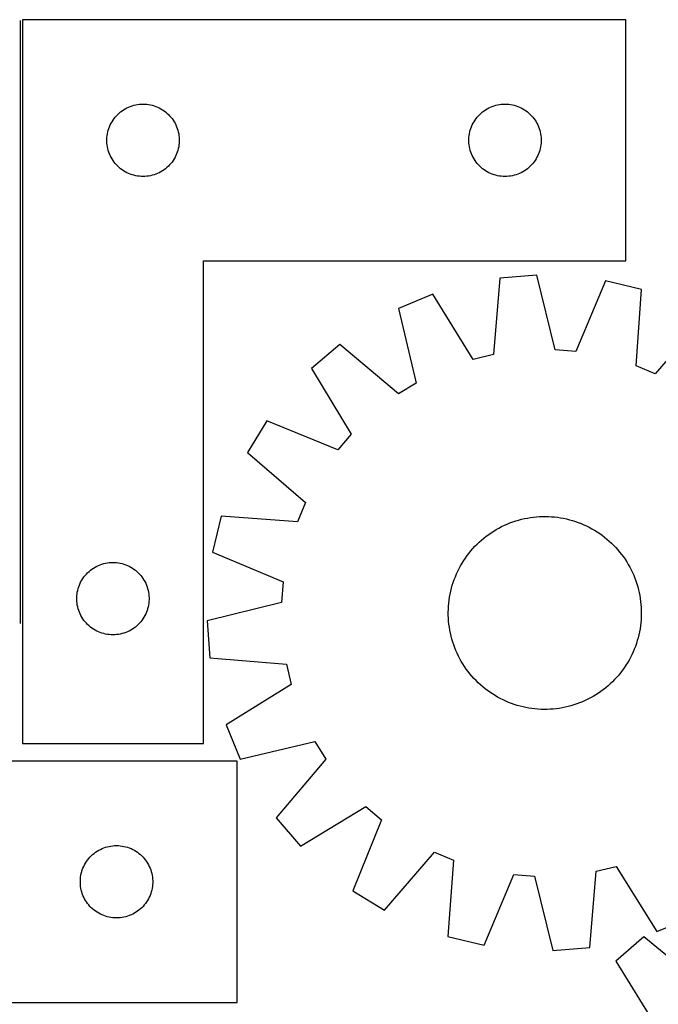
# Model space of a CAD drawing. Header units: millimetres. Extents: x 7 to 1493, y 7 to 2993.
# Tile 9 of 13: x 477 to 742, y 2585 to 2993. Entities that reach past the tile are written whole.
import ezdxf

# ---------------------------------------------------------------- set-up
doc = ezdxf.new("R2010")
doc.units = ezdxf.units.MM
doc.layers.add('COMMON', color=5, linetype='CONTINUOUS', true_color=0x0000ff)
doc.layers.add('CUT', color=7, linetype='CONTINUOUS', true_color=0x000000)

msp = doc.modelspace()

# ---------------------------------------------------------------- linework, layer by layer
at = {"layer": 'COMMON'}
msp.add_line((477.255087, 2743.20487), (477.255087, 2993.20487), dxfattribs=at)
at = {"layer": 'CUT'}
for p, q in [((478.005087, 2993.486107), (478.005087, 2693.486107)), ((728.005087, 2993.486107), (478.005087, 2993.486107)), ((728.005087, 2893.486107), (728.005087, 2993.486107)), ((518.102805, 2954.753086), (518.695945, 2955.247904)), ((518.695945, 2955.247904), (519.31377, 2955.711532)), ((519.31377, 2955.711532), (519.954644, 2956.14274)), ((519.954644, 2956.14274), (520.616866, 2956.540385)), ((520.616866, 2956.540385), (521.29868, 2956.903413)), ((521.29868, 2956.903413), (521.998278, 2957.23086)), ((521.998278, 2957.23086), (522.713805, 2957.521859)), ((522.713805, 2957.521859), (523.443364, 2957.775638)), ((523.443364, 2957.775638), (524.18502, 2957.991523)), ((524.18502, 2957.991523), (524.936806, 2958.168942)), ((524.936806, 2958.168942), (525.696728, 2958.307425)), ((525.696728, 2958.307425), (526.462772, 2958.406605)), ((526.462772, 2958.406605), (527.232905, 2958.466218)), ((527.232905, 2958.466218), (528.005087, 2958.486107)), ((528.005087, 2958.486107), (528.777268, 2958.466218)), ((528.777268, 2958.466218), (529.547402, 2958.406605)), ((529.547402, 2958.406605), (530.313445, 2958.307425)), ((530.313445, 2958.307425), (531.073368, 2958.168942)), ((531.073368, 2958.168942), (531.825154, 2957.991523)), ((531.825154, 2957.991523), (532.566809, 2957.775638)), ((532.566809, 2957.775638), (533.296368, 2957.521859)), ((533.296368, 2957.521859), (534.011895, 2957.23086)), ((534.011895, 2957.23086), (534.711494, 2956.903413)), ((534.711494, 2956.903413), (535.393308, 2956.540385)), ((535.393308, 2956.540385), (536.05553, 2956.14274)), ((536.05553, 2956.14274), (536.696403, 2955.711532)), ((536.696403, 2955.711532), (537.314229, 2955.247904)), ((537.314229, 2955.247904), (537.907369, 2954.753086)), ((668.102805, 2954.753086), (668.695945, 2955.247904)), ((668.695945, 2955.247904), (669.31377, 2955.711532)), ((669.31377, 2955.711532), (669.954644, 2956.14274)), ((669.954644, 2956.14274), (670.616866, 2956.540385)), ((670.616866, 2956.540385), (671.29868, 2956.903413)), ((671.29868, 2956.903413), (671.998278, 2957.23086)), ((671.998278, 2957.23086), (672.713805, 2957.521859)), ((672.713805, 2957.521859), (673.443364, 2957.775638)), ((673.443364, 2957.775638), (674.18502, 2957.991523)), ((674.18502, 2957.991523), (674.936806, 2958.168942)), ((674.936806, 2958.168942), (675.696728, 2958.307425)), ((675.696728, 2958.307425), (676.462772, 2958.406605)), ((676.462772, 2958.406605), (677.232905, 2958.466218)), ((677.232905, 2958.466218), (678.005087, 2958.486107)), ((678.005087, 2958.486107), (678.777268, 2958.466218)), ((678.777268, 2958.466218), (679.547402, 2958.406605)), ((679.547402, 2958.406605), (680.313445, 2958.307425)), ((680.313445, 2958.307425), (681.073368, 2958.168942)), ((681.073368, 2958.168942), (681.825154, 2957.991523)), ((681.825154, 2957.991523), (682.566809, 2957.775638)), ((682.566809, 2957.775638), (683.296368, 2957.521859)), ((683.296368, 2957.521859), (684.011895, 2957.23086)), ((684.011895, 2957.23086), (684.711494, 2956.903413)), ((684.711494, 2956.903413), (685.393308, 2956.540385)), ((685.393308, 2956.540385), (686.05553, 2956.14274)), ((686.05553, 2956.14274), (686.696403, 2955.711532)), ((686.696403, 2955.711532), (687.314229, 2955.247904)), ((687.314229, 2955.247904), (687.907369, 2954.753086)), ((514.764905, 2950.535758), (515.145367, 2951.207999)), ((515.145367, 2951.207999), (515.559932, 2951.859763)), ((515.559932, 2951.859763), (516.007498, 2952.489321)), ((516.007498, 2952.489321), (516.48688, 2953.095005)), ((516.48688, 2953.095005), (516.996806, 2953.675207)), ((516.996806, 2953.675207), (517.535924, 2954.22839)), ((517.535924, 2954.22839), (518.102805, 2954.753086)), ((537.907369, 2954.753086), (538.474249, 2954.22839)), ((538.474249, 2954.22839), (539.013367, 2953.675207)), ((539.013367, 2953.675207), (539.523293, 2953.095005)), ((539.523293, 2953.095005), (540.002675, 2952.489321)), ((540.002675, 2952.489321), (540.450242, 2951.859763)), ((540.450242, 2951.859763), (540.864806, 2951.207999)), ((540.864806, 2951.207999), (541.245269, 2950.535758)), ((664.764905, 2950.535758), (665.145367, 2951.207999)), ((665.145367, 2951.207999), (665.559932, 2951.859763)), ((665.559932, 2951.859763), (666.007498, 2952.489321)), ((666.007498, 2952.489321), (666.48688, 2953.095005)), ((666.48688, 2953.095005), (666.996806, 2953.675207)), ((666.996806, 2953.675207), (667.535924, 2954.22839)), ((667.535924, 2954.22839), (668.102805, 2954.753086)), ((687.907369, 2954.753086), (688.474249, 2954.22839)), ((688.474249, 2954.22839), (689.013367, 2953.675207)), ((689.013367, 2953.675207), (689.523293, 2953.095005)), ((689.523293, 2953.095005), (690.002675, 2952.489321)), ((690.002675, 2952.489321), (690.450242, 2951.859763)), ((690.450242, 2951.859763), (690.864806, 2951.207999)), ((690.864806, 2951.207999), (691.245269, 2950.535758)), ((513.248117, 2946.175318), (513.406121, 2946.931423)), ((513.406121, 2946.931423), (513.602839, 2947.678391)), ((513.602839, 2947.678391), (513.837748, 2948.414243)), ((513.837748, 2948.414243), (514.110227, 2949.137025)), ((514.110227, 2949.137025), (514.419553, 2949.844823)), ((514.419553, 2949.844823), (514.764905, 2950.535758)), ((541.245269, 2950.535758), (541.590621, 2949.844823)), ((541.590621, 2949.844823), (541.899946, 2949.137025)), ((541.899946, 2949.137025), (542.172425, 2948.414243)), ((542.172425, 2948.414243), (542.407335, 2947.678391)), ((542.407335, 2947.678391), (542.604052, 2946.931423)), ((542.604052, 2946.931423), (542.762056, 2946.175318)), ((663.248117, 2946.175318), (663.406121, 2946.931423)), ((663.406121, 2946.931423), (663.602839, 2947.678391)), ((663.602839, 2947.678391), (663.837748, 2948.414243)), ((663.837748, 2948.414243), (664.110227, 2949.137025)), ((664.110227, 2949.137025), (664.419553, 2949.844823)), ((664.419553, 2949.844823), (664.764905, 2950.535758)), ((691.245269, 2950.535758), (691.590621, 2949.844823)), ((691.590621, 2949.844823), (691.899946, 2949.137025)), ((691.899946, 2949.137025), (692.172425, 2948.414243)), ((692.172425, 2948.414243), (692.407335, 2947.678391)), ((692.407335, 2947.678391), (692.604052, 2946.931423)), ((692.604052, 2946.931423), (692.762056, 2946.175318)), ((513.01006, 2943.872326), (513.049824, 2944.643739)), ((513.01006, 2943.099888), (513.01006, 2943.872326)), ((513.049824, 2942.328475), (513.01006, 2943.099888)), ((513.049824, 2944.643739), (513.129247, 2945.412082)), ((513.129247, 2945.412082), (513.248117, 2946.175318)), ((542.762056, 2946.175318), (542.880927, 2945.412082)), ((542.880927, 2945.412082), (542.96035, 2944.643739)), ((542.96035, 2944.643739), (543.000114, 2943.872326)), ((543.000114, 2943.099888), (542.96035, 2942.328475)), ((543.000114, 2943.872326), (543.000114, 2943.099888)), ((663.01006, 2943.872326), (663.049824, 2944.643739)), ((663.01006, 2943.099888), (663.01006, 2943.872326)), ((663.049824, 2942.328475), (663.01006, 2943.099888)), ((663.049824, 2944.643739), (663.129247, 2945.412082)), ((663.129247, 2945.412082), (663.248117, 2946.175318)), ((692.762056, 2946.175318), (692.880927, 2945.412082)), ((692.880927, 2945.412082), (692.96035, 2944.643739)), ((692.96035, 2944.643739), (693.000114, 2943.872326)), ((693.000114, 2943.099888), (692.96035, 2942.328475)), ((693.000114, 2943.872326), (693.000114, 2943.099888)), ((513.129247, 2941.560132), (513.049824, 2942.328475)), ((513.248117, 2940.796895), (513.129247, 2941.560132)), ((513.406121, 2940.040791), (513.248117, 2940.796895)), ((513.602839, 2939.293822), (513.406121, 2940.040791)), ((513.837748, 2938.557971), (513.602839, 2939.293822)), ((542.407335, 2939.293822), (542.172425, 2938.557971)), ((542.604052, 2940.040791), (542.407335, 2939.293822)), ((542.762056, 2940.796895), (542.604052, 2940.040791)), ((542.880927, 2941.560132), (542.762056, 2940.796895)), ((542.96035, 2942.328475), (542.880927, 2941.560132)), ((663.129247, 2941.560132), (663.049824, 2942.328475)), ((663.248117, 2940.796895), (663.129247, 2941.560132)), ((663.406121, 2940.040791), (663.248117, 2940.796895)), ((663.602839, 2939.293822), (663.406121, 2940.040791)), ((663.837748, 2938.557971), (663.602839, 2939.293822)), ((692.407335, 2939.293822), (692.172425, 2938.557971)), ((692.604052, 2940.040791), (692.407335, 2939.293822)), ((692.762056, 2940.796895), (692.604052, 2940.040791)), ((692.880927, 2941.560132), (692.762056, 2940.796895)), ((692.96035, 2942.328475), (692.880927, 2941.560132)), ((514.110227, 2937.835188), (513.837748, 2938.557971)), ((514.419553, 2937.127391), (514.110227, 2937.835188)), ((514.764905, 2936.436456), (514.419553, 2937.127391)), ((515.145367, 2935.764215), (514.764905, 2936.436456)), ((515.559932, 2935.112451), (515.145367, 2935.764215)), ((516.007498, 2934.482893), (515.559932, 2935.112451)), ((540.450242, 2935.112451), (540.002675, 2934.482893)), ((540.864806, 2935.764215), (540.450242, 2935.112451)), ((541.245269, 2936.436456), (540.864806, 2935.764215)), ((541.590621, 2937.127391), (541.245269, 2936.436456)), ((541.899946, 2937.835188), (541.590621, 2937.127391)), ((542.172425, 2938.557971), (541.899946, 2937.835188)), ((664.110227, 2937.835188), (663.837748, 2938.557971)), ((664.419553, 2937.127391), (664.110227, 2937.835188)), ((664.764905, 2936.436456), (664.419553, 2937.127391)), ((665.145367, 2935.764215), (664.764905, 2936.436456)), ((665.559932, 2935.112451), (665.145367, 2935.764215)), ((666.007498, 2934.482893), (665.559932, 2935.112451)), ((690.450242, 2935.112451), (690.002675, 2934.482893)), ((690.864806, 2935.764215), (690.450242, 2935.112451)), ((691.245269, 2936.436456), (690.864806, 2935.764215)), ((691.590621, 2937.127391), (691.245269, 2936.436456)), ((691.899946, 2937.835188), (691.590621, 2937.127391)), ((692.172425, 2938.557971), (691.899946, 2937.835188)), ((516.48688, 2933.877209), (516.007498, 2934.482893)), ((516.996806, 2933.297007), (516.48688, 2933.877209)), ((517.535924, 2932.743824), (516.996806, 2933.297007)), ((518.102805, 2932.219128), (517.535924, 2932.743824)), ((518.695945, 2931.72431), (518.102805, 2932.219128)), ((519.31377, 2931.260682), (518.695945, 2931.72431)), ((519.954644, 2930.829473), (519.31377, 2931.260682)), ((520.616866, 2930.431828), (519.954644, 2930.829473)), ((536.05553, 2930.829473), (535.393308, 2930.431828)), ((536.696403, 2931.260682), (536.05553, 2930.829473)), ((537.314229, 2931.72431), (536.696403, 2931.260682)), ((537.907369, 2932.219128), (537.314229, 2931.72431)), ((538.474249, 2932.743824), (537.907369, 2932.219128)), ((539.013367, 2933.297007), (538.474249, 2932.743824)), ((539.523293, 2933.877209), (539.013367, 2933.297007)), ((540.002675, 2934.482893), (539.523293, 2933.877209)), ((666.48688, 2933.877209), (666.007498, 2934.482893)), ((666.996806, 2933.297007), (666.48688, 2933.877209)), ((667.535924, 2932.743824), (666.996806, 2933.297007)), ((668.102805, 2932.219128), (667.535924, 2932.743824)), ((668.695945, 2931.72431), (668.102805, 2932.219128)), ((669.31377, 2931.260682), (668.695945, 2931.72431)), ((669.954644, 2930.829473), (669.31377, 2931.260682)), ((670.616866, 2930.431828), (669.954644, 2930.829473)), ((686.05553, 2930.829473), (685.393308, 2930.431828)), ((686.696403, 2931.260682), (686.05553, 2930.829473)), ((687.314229, 2931.72431), (686.696403, 2931.260682)), ((687.907369, 2932.219128), (687.314229, 2931.72431)), ((688.474249, 2932.743824), (687.907369, 2932.219128)), ((689.013367, 2933.297007), (688.474249, 2932.743824)), ((689.523293, 2933.877209), (689.013367, 2933.297007)), ((690.002675, 2934.482893), (689.523293, 2933.877209)), ((521.29868, 2930.068801), (520.616866, 2930.431828)), ((521.998278, 2929.741353), (521.29868, 2930.068801)), ((522.713805, 2929.450355), (521.998278, 2929.741353)), ((523.443364, 2929.196576), (522.713805, 2929.450355)), ((524.18502, 2928.980691), (523.443364, 2929.196576)), ((524.936806, 2928.803272), (524.18502, 2928.980691)), ((525.696728, 2928.664788), (524.936806, 2928.803272)), ((526.462772, 2928.565609), (525.696728, 2928.664788)), ((527.232905, 2928.505996), (526.462772, 2928.565609)), ((528.005087, 2928.486107), (527.232905, 2928.505996)), ((528.777268, 2928.505996), (528.005087, 2928.486107)), ((529.547402, 2928.565609), (528.777268, 2928.505996)), ((530.313445, 2928.664788), (529.547402, 2928.565609)), ((531.073368, 2928.803272), (530.313445, 2928.664788)), ((531.825154, 2928.980691), (531.073368, 2928.803272)), ((532.566809, 2929.196576), (531.825154, 2928.980691)), ((533.296368, 2929.450355), (532.566809, 2929.196576)), ((534.011895, 2929.741353), (533.296368, 2929.450355)), ((534.711494, 2930.068801), (534.011895, 2929.741353)), ((535.393308, 2930.431828), (534.711494, 2930.068801)), ((671.29868, 2930.068801), (670.616866, 2930.431828)), ((671.998278, 2929.741353), (671.29868, 2930.068801)), ((672.713805, 2929.450355), (671.998278, 2929.741353)), ((673.443364, 2929.196576), (672.713805, 2929.450355)), ((674.18502, 2928.980691), (673.443364, 2929.196576)), ((674.936806, 2928.803272), (674.18502, 2928.980691)), ((675.696728, 2928.664788), (674.936806, 2928.803272)), ((676.462772, 2928.565609), (675.696728, 2928.664788)), ((677.232905, 2928.505996), (676.462772, 2928.565609)), ((678.005087, 2928.486107), (677.232905, 2928.505996)), ((678.777268, 2928.505996), (678.005087, 2928.486107)), ((679.547402, 2928.565609), (678.777268, 2928.505996)), ((680.313445, 2928.664788), (679.547402, 2928.565609)), ((681.073368, 2928.803272), (680.313445, 2928.664788)), ((681.825154, 2928.980691), (681.073368, 2928.803272)), ((682.566809, 2929.196576), (681.825154, 2928.980691)), ((683.296368, 2929.450355), (682.566809, 2929.196576)), ((684.011895, 2929.741353), (683.296368, 2929.450355)), ((684.711494, 2930.068801), (684.011895, 2929.741353)), ((685.393308, 2930.431828), (684.711494, 2930.068801)), ((553.005087, 2693.486107), (553.005087, 2893.486107)), ((553.005087, 2893.486107), (728.005087, 2893.486107)), ((675.851755, 2886.322544), (673.182821, 2854.670506)), ((691.190454, 2887.528722), (675.851755, 2886.322544)), ((698.773987, 2856.682899), (691.190454, 2887.528722)), ((719.64118, 2885.287739), (707.321855, 2856.009608)), ((734.601879, 2881.694964), (719.64118, 2885.287739)), ((732.282364, 2850.015402), (734.601879, 2881.694964)), ((648.101005, 2879.662088), (633.885765, 2873.775026)), ((664.845256, 2852.669407), (648.101005, 2879.662088)), ((633.885765, 2873.775026), (641.128475, 2842.847402)), ((760.967626, 2870.771904), (740.203811, 2846.733628)), ((609.551427, 2858.865102), (597.851133, 2848.873423)), ((633.817354, 2838.367796), (609.551427, 2858.865102)), ((673.182821, 2854.670506), (664.845256, 2852.669407)), ((707.321855, 2856.009608), (698.773987, 2856.682899)), ((740.203811, 2846.733628), (732.282364, 2850.015402)), ((597.851133, 2848.873423), (614.296521, 2821.697625)), ((641.128475, 2842.847402), (633.817354, 2838.367796)), ((579.315222, 2827.173518), (571.27518, 2814.055277)), ((608.727506, 2815.178005), (579.315222, 2827.173518)), ((614.296521, 2821.697625), (608.727506, 2815.178005)), ((571.27518, 2814.055277), (595.313456, 2793.291462)), ((595.313456, 2793.291462), (592.031682, 2785.370015)), ((560.35212, 2787.68953), (556.759345, 2772.728831)), ((592.031682, 2785.370015), (560.35212, 2787.68953)), ((676.602899, 2783.350316), (677.73569, 2783.894184)), ((677.73569, 2783.894184), (678.885005, 2784.402201)), ((678.885005, 2784.402201), (680.04971, 2784.873867)), ((680.04971, 2784.873867), (681.228656, 2785.308716)), ((681.228656, 2785.308716), (682.420679, 2785.706319)), ((682.420679, 2785.706319), (683.624603, 2786.066283)), ((683.624603, 2786.066283), (684.839239, 2786.388254)), ((684.839239, 2786.388254), (686.06339, 2786.671913)), ((686.06339, 2786.671913), (687.295846, 2786.91698)), ((687.295846, 2786.91698), (688.535392, 2787.123214)), ((688.535392, 2787.123214), (689.780805, 2787.290411)), ((689.780805, 2787.290411), (691.030854, 2787.418407)), ((691.030854, 2787.418407), (692.284308, 2787.507074)), ((692.284308, 2787.507074), (693.539927, 2787.556326)), ((693.539927, 2787.556326), (694.796475, 2787.566113)), ((694.796475, 2787.566113), (696.052709, 2787.536427)), ((696.052709, 2787.536427), (697.307392, 2787.467295)), ((697.307392, 2787.467295), (698.559283, 2787.358788)), ((698.559283, 2787.358788), (699.807149, 2787.211011)), ((699.807149, 2787.211011), (701.049757, 2787.02411)), ((701.049757, 2787.02411), (702.285881, 2786.798271)), ((702.285881, 2786.798271), (703.514302, 2786.533715)), ((703.514302, 2786.533715), (704.733807, 2786.230705)), ((704.733807, 2786.230705), (705.943192, 2785.889538)), ((705.943192, 2785.889538), (707.141264, 2785.510552)), ((707.141264, 2785.510552), (708.32684, 2785.09412)), ((708.32684, 2785.09412), (709.498751, 2784.640654)), ((709.498751, 2784.640654), (710.65584, 2784.150602)), ((710.65584, 2784.150602), (711.796965, 2783.624446)), ((711.796965, 2783.624446), (712.921001, 2783.062706)), ((670.214491, 2779.36672), (671.225306, 2780.113218)), ((671.225306, 2780.113218), (672.259071, 2780.827598)), ((672.259071, 2780.827598), (673.314764, 2781.509153)), ((673.314764, 2781.509153), (674.391345, 2782.157212)), ((674.391345, 2782.157212), (675.487751, 2782.771135)), ((675.487751, 2782.771135), (676.602899, 2783.350316)), ((712.921001, 2783.062706), (714.026836, 2782.465936)), ((714.026836, 2782.465936), (715.113382, 2781.834726)), ((715.113382, 2781.834726), (716.179564, 2781.169698)), ((716.179564, 2781.169698), (717.224331, 2780.471509)), ((717.224331, 2780.471509), (718.246652, 2779.740847)), ((718.246652, 2779.740847), (719.245518, 2778.978434)), ((665.538722, 2775.1793), (666.420314, 2776.074734)), ((666.420314, 2776.074734), (667.329598, 2776.942034)), ((667.329598, 2776.942034), (668.265675, 2777.780345)), ((668.265675, 2777.780345), (669.227623, 2778.58884)), ((669.227623, 2778.58884), (670.214491, 2779.36672)), ((719.245518, 2778.978434), (720.219943, 2778.185022)), ((720.219943, 2778.185022), (721.168965, 2777.361394)), ((721.168965, 2777.361394), (722.091649, 2776.508362)), ((722.091649, 2776.508362), (722.987083, 2775.62677)), ((722.987083, 2775.62677), (723.854383, 2774.717486)), ((556.759345, 2772.728831), (586.037476, 2760.409506)), ((662.306237, 2771.334303), (663.06865, 2772.333169)), ((663.06865, 2772.333169), (663.862062, 2773.307594)), ((663.862062, 2773.307594), (664.68569, 2774.256616)), ((664.68569, 2774.256616), (665.538722, 2775.1793)), ((723.854383, 2774.717486), (724.692694, 2773.781409)), ((724.692694, 2773.781409), (725.501189, 2772.819461)), ((725.501189, 2772.819461), (726.279069, 2771.832593)), ((726.279069, 2771.832593), (727.025567, 2770.821778)), ((509.498278, 2767.23086), (510.213805, 2767.521859)), ((510.213805, 2767.521859), (510.943364, 2767.775638)), ((510.943364, 2767.775638), (511.68502, 2767.991523)), ((511.68502, 2767.991523), (512.436806, 2768.168942)), ((512.436806, 2768.168942), (513.196728, 2768.307425)), ((513.196728, 2768.307425), (513.962772, 2768.406605)), ((513.962772, 2768.406605), (514.732905, 2768.466218)), ((514.732905, 2768.466218), (515.505087, 2768.486107)), ((515.505087, 2768.486107), (516.277268, 2768.466218)), ((516.277268, 2768.466218), (517.047402, 2768.406605)), ((517.047402, 2768.406605), (517.813445, 2768.307425)), ((517.813445, 2768.307425), (518.573368, 2768.168942)), ((518.573368, 2768.168942), (519.325154, 2767.991523)), ((519.325154, 2767.991523), (520.066809, 2767.775638)), ((520.066809, 2767.775638), (520.796368, 2767.521859)), ((520.796368, 2767.521859), (521.511895, 2767.23086)), ((659.581148, 2767.114487), (660.212358, 2768.201033)), ((660.212358, 2768.201033), (660.877386, 2769.267215)), ((660.877386, 2769.267215), (661.575575, 2770.311982)), ((661.575575, 2770.311982), (662.306237, 2771.334303)), ((727.025567, 2770.821778), (727.739947, 2769.788013)), ((727.739947, 2769.788013), (728.421502, 2768.73232)), ((728.421502, 2768.73232), (729.069561, 2767.655739)), ((729.069561, 2767.655739), (729.683484, 2766.559333)), ((503.98688, 2763.095005), (504.496806, 2763.675207)), ((504.496806, 2763.675207), (505.035924, 2764.22839)), ((505.035924, 2764.22839), (505.602805, 2764.753086)), ((505.602805, 2764.753086), (506.195945, 2765.247904)), ((506.195945, 2765.247904), (506.81377, 2765.711532)), ((506.81377, 2765.711532), (507.454644, 2766.14274)), ((507.454644, 2766.14274), (508.116866, 2766.540385)), ((508.116866, 2766.540385), (508.79868, 2766.903413)), ((508.79868, 2766.903413), (509.498278, 2767.23086)), ((521.511895, 2767.23086), (522.211494, 2766.903413)), ((522.211494, 2766.903413), (522.893308, 2766.540385)), ((522.893308, 2766.540385), (523.55553, 2766.14274)), ((523.55553, 2766.14274), (524.196403, 2765.711532)), ((524.196403, 2765.711532), (524.814229, 2765.247904)), ((524.814229, 2765.247904), (525.407369, 2764.753086)), ((525.407369, 2764.753086), (525.974249, 2764.22839)), ((525.974249, 2764.22839), (526.513367, 2763.675207)), ((526.513367, 2763.675207), (527.023293, 2763.095005)), ((657.40643, 2762.586402), (657.896482, 2763.743491)), ((657.896482, 2763.743491), (658.422638, 2764.884616)), ((658.422638, 2764.884616), (658.984378, 2766.008652)), ((658.984378, 2766.008652), (659.581148, 2767.114487)), ((729.683484, 2766.559333), (730.262665, 2765.444185)), ((730.262665, 2765.444185), (730.806533, 2764.311394)), ((730.806533, 2764.311394), (731.31455, 2763.162079)), ((501.337748, 2758.414243), (501.610227, 2759.137025)), ((501.610227, 2759.137025), (501.919553, 2759.844823)), ((501.919553, 2759.844823), (502.264905, 2760.535758)), ((502.264905, 2760.535758), (502.645367, 2761.207999)), ((502.645367, 2761.207999), (503.059932, 2761.859763)), ((503.059932, 2761.859763), (503.507498, 2762.489321)), ((503.507498, 2762.489321), (503.98688, 2763.095005)), ((527.023293, 2763.095005), (527.502675, 2762.489321)), ((527.502675, 2762.489321), (527.950242, 2761.859763)), ((527.950242, 2761.859763), (528.364806, 2761.207999)), ((528.364806, 2761.207999), (528.745269, 2760.535758)), ((528.745269, 2760.535758), (529.090621, 2759.844823)), ((529.090621, 2759.844823), (529.399946, 2759.137025)), ((529.399946, 2759.137025), (529.672425, 2758.414243)), ((586.037476, 2760.409506), (585.364185, 2751.861638)), ((656.157546, 2759.030843), (656.536532, 2760.228914)), ((656.536532, 2760.228914), (656.952964, 2761.414491)), ((656.952964, 2761.414491), (657.40643, 2762.586402)), ((731.31455, 2763.162079), (731.786216, 2761.997374)), ((731.786216, 2761.997374), (732.221065, 2760.818428)), ((732.221065, 2760.818428), (732.618668, 2759.626405)), ((732.618668, 2759.626405), (732.978632, 2758.422481)), ((500.549824, 2754.643739), (500.629247, 2755.412082)), ((500.629247, 2755.412082), (500.748117, 2756.175318)), ((500.748117, 2756.175318), (500.906121, 2756.931423)), ((500.906121, 2756.931423), (501.102839, 2757.678391)), ((501.102839, 2757.678391), (501.337748, 2758.414243)), ((529.672425, 2758.414243), (529.907335, 2757.678391)), ((529.907335, 2757.678391), (530.104052, 2756.931423)), ((530.104052, 2756.931423), (530.262056, 2756.175318)), ((530.262056, 2756.175318), (530.380927, 2755.412082)), ((530.380927, 2755.412082), (530.46035, 2754.643739)), ((655.022974, 2754.137408), (655.248813, 2755.373532)), ((655.248813, 2755.373532), (655.513369, 2756.601953)), ((655.513369, 2756.601953), (655.816379, 2757.821458)), ((655.816379, 2757.821458), (656.157546, 2759.030843)), ((732.978632, 2758.422481), (733.300603, 2757.207845)), ((733.300603, 2757.207845), (733.584262, 2755.983694)), ((733.584262, 2755.983694), (733.829329, 2754.751238)), ((500.51006, 2753.872326), (500.549824, 2754.643739)), ((500.51006, 2753.099888), (500.51006, 2753.872326)), ((500.549824, 2752.328475), (500.51006, 2753.099888)), ((500.629247, 2751.560132), (500.549824, 2752.328475)), ((500.748117, 2750.796895), (500.629247, 2751.560132)), ((530.380927, 2751.560132), (530.262056, 2750.796895)), ((530.46035, 2752.328475), (530.380927, 2751.560132)), ((530.46035, 2754.643739), (530.500114, 2753.872326)), ((530.500114, 2753.099888), (530.46035, 2752.328475)), ((530.500114, 2753.872326), (530.500114, 2753.099888)), ((585.364185, 2751.861638), (554.518362, 2744.278105)), ((654.579789, 2750.395042), (654.688296, 2751.646934)), ((654.688296, 2751.646934), (654.836073, 2752.8948)), ((654.836073, 2752.8948), (655.022974, 2754.137408)), ((733.829329, 2754.751238), (734.035563, 2753.511692)), ((734.035563, 2753.511692), (734.202761, 2752.266279)), ((734.202761, 2752.266279), (734.330756, 2751.01623)), ((734.330756, 2751.01623), (734.419423, 2749.762776)), ((500.906121, 2750.040791), (500.748117, 2750.796895)), ((501.102839, 2749.293822), (500.906121, 2750.040791)), ((501.337748, 2748.557971), (501.102839, 2749.293822)), ((501.610227, 2747.835188), (501.337748, 2748.557971)), ((501.919553, 2747.127391), (501.610227, 2747.835188)), ((502.264905, 2746.436456), (501.919553, 2747.127391)), ((529.090621, 2747.127391), (528.745269, 2746.436456)), ((529.399946, 2747.835188), (529.090621, 2747.127391)), ((529.672425, 2748.557971), (529.399946, 2747.835188)), ((529.907335, 2749.293822), (529.672425, 2748.557971)), ((530.104052, 2750.040791), (529.907335, 2749.293822)), ((530.262056, 2750.796895), (530.104052, 2750.040791)), ((654.480971, 2747.884125), (654.510657, 2749.14036)), ((654.490758, 2746.627578), (654.480971, 2747.884125)), ((654.510657, 2749.14036), (654.579789, 2750.395042)), ((734.419423, 2749.762776), (734.468675, 2748.507157)), ((734.478462, 2747.250609), (734.448776, 2745.994375)), ((734.468675, 2748.507157), (734.478462, 2747.250609)), ((502.645367, 2745.764215), (502.264905, 2746.436456)), ((503.059932, 2745.112451), (502.645367, 2745.764215)), ((503.507498, 2744.482893), (503.059932, 2745.112451)), ((503.98688, 2743.877209), (503.507498, 2744.482893)), ((504.496806, 2743.297007), (503.98688, 2743.877209)), ((505.035924, 2742.743824), (504.496806, 2743.297007)), ((526.513367, 2743.297007), (525.974249, 2742.743824)), ((527.023293, 2743.877209), (526.513367, 2743.297007)), ((527.502675, 2744.482893), (527.023293, 2743.877209)), ((527.950242, 2745.112451), (527.502675, 2744.482893)), ((528.364806, 2745.764215), (527.950242, 2745.112451)), ((528.745269, 2746.436456), (528.364806, 2745.764215)), ((554.518362, 2744.278105), (555.72454, 2728.939406)), ((654.54001, 2745.371958), (654.490758, 2746.627578)), ((654.628677, 2744.118505), (654.54001, 2745.371958)), ((654.756673, 2742.868456), (654.628677, 2744.118505)), ((654.92387, 2741.623043), (654.756673, 2742.868456)), ((734.271137, 2743.487801), (734.12336, 2742.239935)), ((734.379645, 2744.739692), (734.271137, 2743.487801)), ((734.448776, 2745.994375), (734.379645, 2744.739692)), ((505.602805, 2742.219128), (505.035924, 2742.743824)), ((506.195945, 2741.72431), (505.602805, 2742.219128)), ((506.81377, 2741.260682), (506.195945, 2741.72431)), ((507.454644, 2740.829473), (506.81377, 2741.260682)), ((508.116866, 2740.431828), (507.454644, 2740.829473)), ((508.79868, 2740.068801), (508.116866, 2740.431828)), ((509.498278, 2739.741353), (508.79868, 2740.068801)), ((510.213805, 2739.450355), (509.498278, 2739.741353)), ((510.943364, 2739.196576), (510.213805, 2739.450355)), ((511.68502, 2738.980691), (510.943364, 2739.196576)), ((512.436806, 2738.803272), (511.68502, 2738.980691)), ((513.196728, 2738.664788), (512.436806, 2738.803272)), ((518.573368, 2738.803272), (517.813445, 2738.664788)), ((519.325154, 2738.980691), (518.573368, 2738.803272)), ((520.066809, 2739.196576), (519.325154, 2738.980691)), ((520.796368, 2739.450355), (520.066809, 2739.196576)), ((521.511895, 2739.741353), (520.796368, 2739.450355)), ((522.211494, 2740.068801), (521.511895, 2739.741353)), ((522.893308, 2740.431828), (522.211494, 2740.068801)), ((523.55553, 2740.829473), (522.893308, 2740.431828)), ((524.196403, 2741.260682), (523.55553, 2740.829473)), ((524.814229, 2741.72431), (524.196403, 2741.260682)), ((525.407369, 2742.219128), (524.814229, 2741.72431)), ((525.974249, 2742.743824), (525.407369, 2742.219128)), ((655.130104, 2740.383497), (654.92387, 2741.623043)), ((655.375171, 2739.151041), (655.130104, 2740.383497)), ((655.65883, 2737.92689), (655.375171, 2739.151041)), ((733.71062, 2739.761202), (733.446064, 2738.532782)), ((733.93646, 2740.997327), (733.71062, 2739.761202)), ((734.12336, 2742.239935), (733.93646, 2740.997327)), ((513.962772, 2738.565609), (513.196728, 2738.664788)), ((514.732905, 2738.505996), (513.962772, 2738.565609)), ((515.505087, 2738.486107), (514.732905, 2738.505996)), ((516.277268, 2738.505996), (515.505087, 2738.486107)), ((517.047402, 2738.565609), (516.277268, 2738.505996)), ((517.813445, 2738.664788), (517.047402, 2738.565609)), ((655.980801, 2736.712254), (655.65883, 2737.92689)), ((656.340765, 2735.50833), (655.980801, 2736.712254)), ((656.738368, 2734.316307), (656.340765, 2735.50833)), ((732.422901, 2734.90582), (732.006469, 2733.720244)), ((732.801887, 2736.103892), (732.422901, 2734.90582)), ((733.143054, 2737.313277), (732.801887, 2736.103892)), ((733.446064, 2738.532782), (733.143054, 2737.313277)), ((657.173217, 2733.137361), (656.738368, 2734.316307)), ((657.644883, 2731.972656), (657.173217, 2733.137361)), ((658.1529, 2730.823341), (657.644883, 2731.972656)), ((658.696768, 2729.69055), (658.1529, 2730.823341)), ((731.062951, 2731.391244), (730.536795, 2730.250119)), ((731.553003, 2732.548333), (731.062951, 2731.391244)), ((732.006469, 2733.720244), (731.553003, 2732.548333)), ((555.72454, 2728.939406), (587.376578, 2726.270472)), ((659.275949, 2728.575402), (658.696768, 2729.69055)), ((659.889872, 2727.478996), (659.275949, 2728.575402)), ((660.537931, 2726.402415), (659.889872, 2727.478996)), ((728.747075, 2726.933702), (728.082047, 2725.86752)), ((729.378285, 2728.020248), (728.747075, 2726.933702)), ((729.975055, 2729.126083), (729.378285, 2728.020248)), ((730.536795, 2730.250119), (729.975055, 2729.126083)), ((587.376578, 2726.270472), (589.377677, 2717.932907)), ((661.219486, 2725.346722), (660.537931, 2726.402415)), ((661.933866, 2724.312957), (661.219486, 2725.346722)), ((662.680364, 2723.302142), (661.933866, 2724.312957)), ((663.458244, 2722.315274), (662.680364, 2723.302142)), ((725.890783, 2722.801566), (725.097371, 2721.827141)), ((726.653196, 2723.800432), (725.890783, 2722.801566)), ((727.383858, 2724.822753), (726.653196, 2723.800432)), ((728.082047, 2725.86752), (727.383858, 2724.822753)), ((664.266739, 2721.353326), (663.458244, 2722.315274)), ((665.10505, 2720.417248), (664.266739, 2721.353326)), ((665.97235, 2719.507965), (665.10505, 2720.417248)), ((666.867784, 2718.626372), (665.97235, 2719.507965)), ((667.790468, 2717.773341), (666.867784, 2718.626372)), ((722.539119, 2719.060001), (721.629836, 2718.192701)), ((723.420712, 2719.955435), (722.539119, 2719.060001)), ((724.273743, 2720.878119), (723.420712, 2719.955435)), ((725.097371, 2721.827141), (724.273743, 2720.878119)), ((589.377677, 2717.932907), (562.384996, 2701.188656)), ((668.73949, 2716.949713), (667.790468, 2717.773341)), ((669.713915, 2716.156301), (668.73949, 2716.949713)), ((670.712781, 2715.393888), (669.713915, 2716.156301)), ((671.735102, 2714.663226), (670.712781, 2715.393888)), ((672.779869, 2713.965037), (671.735102, 2714.663226)), ((716.700362, 2714.307137), (715.644669, 2713.625582)), ((717.734127, 2715.021517), (716.700362, 2714.307137)), ((718.744942, 2715.768015), (717.734127, 2715.021517)), ((719.73181, 2716.545895), (718.744942, 2715.768015)), ((720.693758, 2717.35439), (719.73181, 2716.545895)), ((721.629836, 2718.192701), (720.693758, 2717.35439)), ((673.846051, 2713.300009), (672.779869, 2713.965037)), ((674.932597, 2712.668799), (673.846051, 2713.300009)), ((676.038432, 2712.072029), (674.932597, 2712.668799)), ((677.162468, 2711.510289), (676.038432, 2712.072029)), ((678.303593, 2710.984133), (677.162468, 2711.510289)), ((679.460682, 2710.494081), (678.303593, 2710.984133)), ((680.632593, 2710.040615), (679.460682, 2710.494081)), ((708.909723, 2710.260868), (707.730777, 2709.826019)), ((710.074428, 2710.732534), (708.909723, 2710.260868)), ((711.223743, 2711.240551), (710.074428, 2710.732534)), ((712.356534, 2711.784419), (711.223743, 2711.240551)), ((713.471682, 2712.3636), (712.356534, 2711.784419)), ((714.568088, 2712.977523), (713.471682, 2712.3636)), ((715.644669, 2713.625582), (714.568088, 2712.977523)), ((681.81817, 2709.624183), (680.632593, 2710.040615)), ((683.016241, 2709.245197), (681.81817, 2709.624183)), ((684.225626, 2708.90403), (683.016241, 2709.245197)), ((685.445131, 2708.60102), (684.225626, 2708.90403)), ((686.673552, 2708.336464), (685.445131, 2708.60102)), ((687.909676, 2708.110624), (686.673552, 2708.336464)), ((689.152284, 2707.923724), (687.909676, 2708.110624)), ((690.40015, 2707.775947), (689.152284, 2707.923724)), ((691.652042, 2707.667439), (690.40015, 2707.775947)), ((692.906724, 2707.598308), (691.652042, 2707.667439)), ((694.162959, 2707.568622), (692.906724, 2707.598308)), ((695.419506, 2707.578409), (694.162959, 2707.568622)), ((696.675126, 2707.627661), (695.419506, 2707.578409)), ((697.928579, 2707.716328), (696.675126, 2707.627661)), ((699.178628, 2707.844323), (697.928579, 2707.716328)), ((700.424041, 2708.011521), (699.178628, 2707.844323)), ((701.663587, 2708.217755), (700.424041, 2708.011521)), ((702.896043, 2708.462822), (701.663587, 2708.217755)), ((704.120194, 2708.746481), (702.896043, 2708.462822)), ((705.33483, 2709.068452), (704.120194, 2708.746481)), ((706.538754, 2709.428416), (705.33483, 2709.068452)), ((707.730777, 2709.826019), (706.538754, 2709.428416)), ((562.384996, 2701.188656), (568.272058, 2686.973416)), ((568.272058, 2686.973416), (599.199682, 2694.216126)), ((599.199682, 2694.216126), (603.679288, 2686.905005)), ((478.005087, 2693.486107), (553.005087, 2693.486107)), ((567.001669, 2686.125511), (317.001669, 2686.125511)), ((567.001669, 2586.125511), (567.001669, 2686.125511)), ((603.679288, 2686.905005), (583.181982, 2662.639078)), ((593.173661, 2650.938784), (620.349459, 2667.384172)), ((620.349459, 2667.384172), (626.869079, 2661.815157)), ((583.181982, 2662.639078), (593.173661, 2650.938784)), ((626.869079, 2661.815157), (614.873566, 2632.402873)), ((508.951226, 2648.782145), (509.613448, 2649.17979)), ((509.613448, 2649.17979), (510.295262, 2649.542817)), ((510.295262, 2649.542817), (510.99486, 2649.870265)), ((510.99486, 2649.870265), (511.710387, 2650.161263)), ((511.710387, 2650.161263), (512.439946, 2650.415042)), ((512.439946, 2650.415042), (513.181602, 2650.630927)), ((513.181602, 2650.630927), (513.933388, 2650.808346)), ((513.933388, 2650.808346), (514.69331, 2650.94683)), ((514.69331, 2650.94683), (515.459354, 2651.046009)), ((515.459354, 2651.046009), (516.229487, 2651.105622)), ((516.229487, 2651.105622), (517.001669, 2651.125511)), ((517.001669, 2651.125511), (517.77385, 2651.105622)), ((517.77385, 2651.105622), (518.543984, 2651.046009)), ((518.543984, 2651.046009), (519.310027, 2650.94683)), ((519.310027, 2650.94683), (520.06995, 2650.808346)), ((520.06995, 2650.808346), (520.821736, 2650.630927)), ((520.821736, 2650.630927), (521.563391, 2650.415042)), ((521.563391, 2650.415042), (522.29295, 2650.161263)), ((522.29295, 2650.161263), (523.008477, 2649.870265)), ((523.008477, 2649.870265), (523.708076, 2649.542817)), ((523.708076, 2649.542817), (524.38989, 2649.17979)), ((524.38989, 2649.17979), (525.052112, 2648.782145)), ((504.556514, 2644.499167), (505.00408, 2645.128725)), ((505.00408, 2645.128725), (505.483462, 2645.734409)), ((505.483462, 2645.734409), (505.993388, 2646.314611)), ((505.993388, 2646.314611), (506.532506, 2646.867794)), ((506.532506, 2646.867794), (507.099387, 2647.39249)), ((507.099387, 2647.39249), (507.692527, 2647.887308)), ((507.692527, 2647.887308), (508.310352, 2648.350936)), ((508.310352, 2648.350936), (508.951226, 2648.782145)), ((525.052112, 2648.782145), (525.692985, 2648.350936)), ((525.692985, 2648.350936), (526.310811, 2647.887308)), ((526.310811, 2647.887308), (526.903951, 2647.39249)), ((526.903951, 2647.39249), (527.470831, 2646.867794)), ((527.470831, 2646.867794), (528.009949, 2646.314611)), ((528.009949, 2646.314611), (528.519875, 2645.734409)), ((528.519875, 2645.734409), (528.999257, 2645.128725)), ((528.999257, 2645.128725), (529.446824, 2644.499167)), ((627.991807, 2624.362831), (648.755622, 2648.401107)), ((648.755622, 2648.401107), (656.677069, 2645.119332)), ((656.677069, 2645.119332), (654.357554, 2613.439771)), ((502.599421, 2640.317796), (502.83433, 2641.053647)), ((502.83433, 2641.053647), (503.106809, 2641.77643)), ((503.106809, 2641.77643), (503.416135, 2642.484227)), ((503.416135, 2642.484227), (503.761487, 2643.175162)), ((503.761487, 2643.175162), (504.141949, 2643.847403)), ((504.141949, 2643.847403), (504.556514, 2644.499167)), ((529.446824, 2644.499167), (529.861388, 2643.847403)), ((529.861388, 2643.847403), (530.241851, 2643.175162)), ((530.241851, 2643.175162), (530.587203, 2642.484227)), ((530.587203, 2642.484227), (530.896528, 2641.77643)), ((530.896528, 2641.77643), (531.169007, 2641.053647)), ((531.169007, 2641.053647), (531.403917, 2640.317796)), ((715.776612, 2640.464229), (724.114177, 2642.465328)), ((724.114177, 2642.465328), (740.858428, 2615.472647)), ((502.006642, 2636.51173), (502.046406, 2637.283143)), ((502.046406, 2637.283143), (502.125829, 2638.051486)), ((502.125829, 2638.051486), (502.244699, 2638.814723)), ((502.244699, 2638.814723), (502.402703, 2639.570827)), ((502.402703, 2639.570827), (502.599421, 2640.317796)), ((531.403917, 2640.317796), (531.600634, 2639.570827)), ((531.600634, 2639.570827), (531.758638, 2638.814723)), ((531.758638, 2638.814723), (531.877509, 2638.051486)), ((531.877509, 2638.051486), (531.956932, 2637.283143)), ((531.956932, 2637.283143), (531.996696, 2636.51173)), ((669.318253, 2609.846996), (681.637578, 2639.125127)), ((681.637578, 2639.125127), (690.185446, 2638.451836)), ((690.185446, 2638.451836), (697.768979, 2607.606013)), ((713.107678, 2608.812191), (715.776612, 2640.464229)), ((502.006642, 2635.739292), (502.006642, 2636.51173)), ((502.046406, 2634.967879), (502.006642, 2635.739292)), ((502.125829, 2634.199536), (502.046406, 2634.967879)), ((502.244699, 2633.4363), (502.125829, 2634.199536)), ((502.402703, 2632.680195), (502.244699, 2633.4363)), ((502.599421, 2631.933227), (502.402703, 2632.680195)), ((531.600634, 2632.680195), (531.403917, 2631.933227)), ((531.758638, 2633.4363), (531.600634, 2632.680195)), ((531.877509, 2634.199536), (531.758638, 2633.4363)), ((531.956932, 2634.967879), (531.877509, 2634.199536)), ((531.996696, 2635.739292), (531.956932, 2634.967879)), ((531.996696, 2636.51173), (531.996696, 2635.739292)), ((502.83433, 2631.197375), (502.599421, 2631.933227)), ((503.106809, 2630.474593), (502.83433, 2631.197375)), ((503.416135, 2629.766795), (503.106809, 2630.474593)), ((503.761487, 2629.07586), (503.416135, 2629.766795)), ((504.141949, 2628.403619), (503.761487, 2629.07586)), ((530.241851, 2629.07586), (529.861388, 2628.403619)), ((530.587203, 2629.766795), (530.241851, 2629.07586)), ((530.896528, 2630.474593), (530.587203, 2629.766795)), ((531.169007, 2631.197375), (530.896528, 2630.474593)), ((531.403917, 2631.933227), (531.169007, 2631.197375)), ((614.873566, 2632.402873), (627.991807, 2624.362831)), ((504.556514, 2627.751855), (504.141949, 2628.403619)), ((505.00408, 2627.122297), (504.556514, 2627.751855)), ((505.483462, 2626.516613), (505.00408, 2627.122297)), ((505.993388, 2625.936411), (505.483462, 2626.516613)), ((506.532506, 2625.383228), (505.993388, 2625.936411)), ((507.099387, 2624.858532), (506.532506, 2625.383228)), ((507.692527, 2624.363714), (507.099387, 2624.858532)), ((526.903951, 2624.858532), (526.310811, 2624.363714)), ((527.470831, 2625.383228), (526.903951, 2624.858532)), ((528.009949, 2625.936411), (527.470831, 2625.383228)), ((528.519875, 2626.516613), (528.009949, 2625.936411)), ((528.999257, 2627.122297), (528.519875, 2626.516613)), ((529.446824, 2627.751855), (528.999257, 2627.122297)), ((529.861388, 2628.403619), (529.446824, 2627.751855)), ((508.310352, 2623.900086), (507.692527, 2624.363714)), ((508.951226, 2623.468878), (508.310352, 2623.900086)), ((509.613448, 2623.071233), (508.951226, 2623.468878)), ((510.295262, 2622.708205), (509.613448, 2623.071233)), ((510.99486, 2622.380758), (510.295262, 2622.708205)), ((511.710387, 2622.089759), (510.99486, 2622.380758)), ((512.439946, 2621.83598), (511.710387, 2622.089759)), ((513.181602, 2621.620095), (512.439946, 2621.83598)), ((513.933388, 2621.442676), (513.181602, 2621.620095)), ((514.69331, 2621.304193), (513.933388, 2621.442676)), ((515.459354, 2621.205013), (514.69331, 2621.304193)), ((516.229487, 2621.1454), (515.459354, 2621.205013)), ((517.001669, 2621.125511), (516.229487, 2621.1454)), ((517.77385, 2621.1454), (517.001669, 2621.125511)), ((518.543984, 2621.205013), (517.77385, 2621.1454)), ((519.310027, 2621.304193), (518.543984, 2621.205013)), ((520.06995, 2621.442676), (519.310027, 2621.304193)), ((520.821736, 2621.620095), (520.06995, 2621.442676)), ((521.563391, 2621.83598), (520.821736, 2621.620095)), ((522.29295, 2622.089759), (521.563391, 2621.83598)), ((523.008477, 2622.380758), (522.29295, 2622.089759)), ((523.708076, 2622.708205), (523.008477, 2622.380758)), ((524.38989, 2623.071233), (523.708076, 2622.708205)), ((525.052112, 2623.468878), (524.38989, 2623.071233)), ((525.692985, 2623.900086), (525.052112, 2623.468878)), ((526.310811, 2624.363714), (525.692985, 2623.900086)), ((740.858428, 2615.472647), (755.073668, 2621.359709)), ((654.357554, 2613.439771), (669.318253, 2609.846996)), ((735.505481, 2613.309757), (723.922159, 2603.182704)), ((760.008106, 2593.095997), (735.505481, 2613.309757)), ((697.768979, 2607.606013), (713.107678, 2608.812191)), ((723.922159, 2603.182704), (740.68243, 2576.199968)), ((392.001669, 2586.125511), (567.001669, 2586.125511))]:
    msp.add_line(p, q, dxfattribs=at)

doc.saveas('drawing.dxf')
